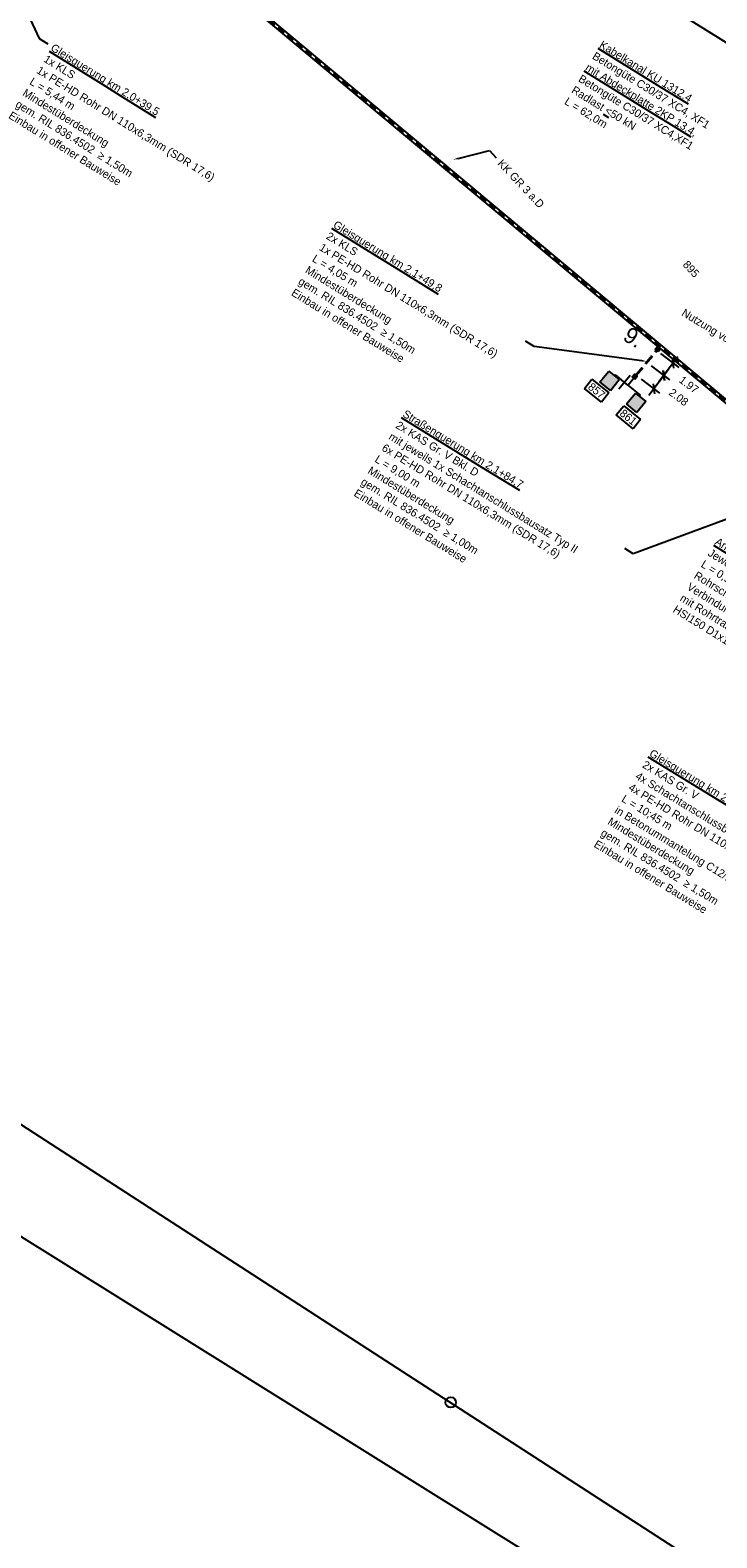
# Model space of a CAD drawing. Header units: metres. Extents: x 4433364 to 4435009, y 5475137 to 5475997.
# Tile 18 of 48: x 4434068 to 4434154, y 5475358 to 5475547. Entities that reach past the tile are written whole.
import ezdxf
from ezdxf import colors
from ezdxf.entities.mleader import LeaderData, LeaderLine
from ezdxf.enums import TextEntityAlignment as Align
from ezdxf.math import Vec2, Vec3

# ---------------------------------------------------------------- set-up
doc = ezdxf.new("R2010")
doc.units = ezdxf.units.M
doc.header["$PDMODE"] = 64
doc.linetypes.add('STRICHLINIE', pattern=[0.75, 0.5, -0.25])
doc.linetypes.add('VERDECKT2_2', pattern=[2.38125, 1.5875, -0.79375])
for name, color, linetype, plot in [('GTU_A_Ansichtsfenster', 6, 'Continuous', False), ('GTU_A_Hilfslayer', 3, 'Continuous', False), ('GTU_Hilfslayer', 3, 'Continuous', False)]:
    doc.layers.add(name, color=color, linetype=linetype, plot=plot)
for name, color, linetype in [('GTU_Bestand', 253, 'Continuous'), ('GTU_P', 1, 'Continuous'), ('GTU_P_Bemaßung', 1, 'Continuous'), ('GTU_P_Dritter', 191, 'Continuous'), ('GTU_P_Schachtbenutzung', 18, 'STRICHLINIE'), ('GTU_Planung', 1, 'Continuous'), ('GTU_T_Gleisnummer_Dritter', 191, 'Continuous'), ('GTU_Weichen_Nr.', 191, 'Continuous')]:
    doc.layers.add(name, color=color, linetype=linetype)
doc.styles.add('K_Isocp', font='k_isocp.SHX')
doc.styles.add('PROVI', font='PROVI.SHX')
doc.styles.add('Style-ISO_RECHTS', font='ISO_RECHTS.shx')
doc.dimstyles.new('1zu500', dxfattribs={"dimscale": 5, "dimtxt": 0.2, "dimasz": 0.18, "dimexe": 0.18, "dimexo": 0.02, "dimgap": 0.09, "dimtad": 0, "dimtih": 1, "dimtoh": 1, "dimzin": 4, "dimdsep": 46, "dimtxsty": 'PROVI', "dimblk1": 'OBLIQUE', "dimblk2": 'OBLIQUE', "dimsah": 1, "dimcen": 0.3, "dimdle": 0.2, "dimclrd": 256, "dimclre": 256, "dimclrt": 256, "dimadec": 0, "dimazin": 0, "dimtfac": 1, "dimtdec": 4, "dimtofl": 0, "dimtmove": 2, "dimatfit": 3, "dimldrblk": 'NONE', "dimfxl": 0.4, "dimfxlon": 1, "dimtfill": 1, "dimtfillclr": 256, "dimtolj": 1, "dimtzin": 0, "dimlwd": -1, "dimlwe": -1, "dimarcsym": 0})

# ---------------------------------------------------------------- blocks, each defined once
blk = doc.blocks.new('GTU_LP_KTB_Kabelkleinschacht Typ II')
at = {"layer": 'GTU_Planung', "true_color": 0xffffff}
blk.add_hatch(color=7, dxfattribs=at).paths.add_polyline_path([(0.235, 0.47), (-0.235, 0.47), (-0.235, 0), (0.235, 0)])
blk.add_lwpolyline([(-0.235, 0.47), (0.235, 0.47), (0.235, 0), (-0.235, 0)], close=True)
blk = doc.blocks.new('_OBLIQUE')
at = {"color": 0, "linetype": 'ByBlock'}
blk.add_line((-0.5, -0.5), (0.5, 0.5), dxfattribs=at)
blk = doc.blocks.new('*D292')
at = {"layer": 'Defpoints', "color": 0}
for p in [(4434146.79, 5475506.93), (4434145.53, 5475505.42), (4434147.65, 5475503.82)]:
    blk.add_point(p, dxfattribs=at)
at = {"layer": 'GTU_Hilfslayer'}
for p, q in [((4434149.43, 5475506.19), (4434147.04, 5475503.02)), ((4434147.23, 5475506.6), (4434149.55, 5475504.85)), ((4434146.05, 5475505.03), (4434148.36, 5475503.28))]:
    blk.add_line(p, q, dxfattribs=at)
at = {"layer": 'GTU_Hilfslayer', "xscale": 0.8999999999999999, "yscale": 0.8999999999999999, "zscale": 0.8999999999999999}
for p, rotation in [((4434148.83, 5475505.4), 53.01294795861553), ((4434147.65, 5475503.82), 233.0129479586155)]:
    blk.add_blockref('_OBLIQUE', p, dxfattribs=dict(at, rotation=rotation))
at = {"layer": 'GTU_Hilfslayer', "insert": (4434150.8, 5475502.68), "char_height": 1, "attachment_point": 5, "rotation": 323.0129, "style": 'PROVI', "bg_fill": 3, "box_fill_scale": 1.1, "bg_fill_color": 256, "bg_fill_true_color": 13158600, "bg_fill_transparency": 0}
blk.add_mtext('\\A1;1.97', dxfattribs=at)
blk = doc.blocks.new('_None')
blk = doc.blocks.new('*D293')
at = {"layer": 'Defpoints', "color": 0}
for p in [(4434145.53, 5475505.42), (4434144.2, 5475503.82), (4434147.65, 5475503.82)]:
    blk.add_point(p, dxfattribs=at)
at = {"layer": 'GTU_Hilfslayer'}
for p, q in [((4434145.79, 5475501.36), (4434148.25, 5475504.62)), ((4434146.05, 5475505.03), (4434148.36, 5475503.28)), ((4434144.8, 5475503.37), (4434147.12, 5475501.62))]:
    blk.add_line(p, q, dxfattribs=at)
at = {"layer": 'GTU_Hilfslayer', "xscale": 0.8999999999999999, "yscale": 0.8999999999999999, "zscale": 0.8999999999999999}
for p, rotation in [((4434147.65, 5475503.82), 53.01294795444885), ((4434146.4, 5475502.16), 233.0129479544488)]:
    blk.add_blockref('_OBLIQUE', p, dxfattribs=dict(at, rotation=rotation))
at = {"layer": 'GTU_Hilfslayer', "insert": (4434149.52, 5475501.11), "char_height": 1, "attachment_point": 5, "rotation": 323.0129, "style": 'PROVI', "bg_fill": 3, "box_fill_scale": 1.1, "bg_fill_color": 256, "bg_fill_true_color": 13158600, "bg_fill_transparency": 0}
blk.add_mtext('\\A1;2.08', dxfattribs=at)

msp = doc.modelspace()

# ---------------------------------------------------------------- linework, layer by layer
at = {"layer": 'GTU_A_Ansichtsfenster', "linetype": 'Continuous', "ltscale": 2}
msp.add_lwpolyline([(4434050.756, 5475647.656), (4434486.436, 5475375.651), (4434421.455, 5475174.548), (4433942.191, 5475473.764)], close=True, dxfattribs=at)
at = {"layer": 'GTU_Bestand', "ltscale": 0.8}
for points in [[(4433979.503, 5475626.866), (4434019.472, 5475601.755), (4434020.688, 5475601.755), (4434022.347, 5475600.521), (4434023.179, 5475598.413), (4434055.583, 5475577.297), (4434093.691, 5475551.797), (4434096.844, 5475549.237), (4434160.662, 5475495.967)], [(4433979.716, 5475627.205), (4434019.587, 5475602.155), (4434020.821, 5475602.155), (4434022.677, 5475600.774), (4434023.504, 5475598.679), (4434055.803, 5475577.631), (4434093.929, 5475552.12), (4434097.098, 5475549.545), (4434160.906, 5475496.284)]]:
    msp.add_lwpolyline(points, dxfattribs=at)
at = {"layer": 'GTU_Hilfslayer'}
msp.add_circle((4434120.938, 5475375.061), 0.655, dxfattribs=at)
at = {"layer": 'GTU_P', "linetype": 'Continuous', "ltscale": 0.05}
for p, q in [((4434141.602, 5475503.922), (4434141.497, 5475503.796)), ((4434144.673, 5475501.359), (4434144.571, 5475501.236))]:
    msp.add_line(p, q, dxfattribs=at)
for points in [[(4434143.138, 5475502.641), (4434141.602, 5475503.922)], [(4434143.138, 5475502.641), (4434144.01, 5475503.685)], [(4434143.138, 5475502.641), (4434144.673, 5475501.359)]]:
    msp.add_lwpolyline(points, dxfattribs=at)
at = {"layer": 'GTU_P_Dritter', "linetype": 'Continuous', "ltscale": 0.05}
for p, q in [((4434139.654, 5475503.053), (4434140.773, 5475504.398)), ((4434140.773, 5475504.398), (4434142.078, 5475503.312)), ((4434140.958, 5475501.967), (4434139.654, 5475503.053)), ((4434140.958, 5475501.967), (4434142.078, 5475503.312)), ((4434142.983, 5475500.281), (4434144.105, 5475501.624)), ((4434144.265, 5475499.214), (4434142.983, 5475500.281)), ((4434144.105, 5475501.624), (4434145.384, 5475500.559)), ((4434145.384, 5475500.559), (4434144.265, 5475499.214))]:
    msp.add_line(p, q, dxfattribs=at)
at = {"layer": 'GTU_P_Schachtbenutzung', "ltscale": 2}
msp.add_lwpolyline([(4433979.61, 5475627.036), (4434019.53, 5475601.955), (4434020.755, 5475601.955), (4434022.512, 5475600.648), (4434023.342, 5475598.546), (4434055.693, 5475577.464), (4434093.81, 5475551.958), (4434096.971, 5475549.391), (4434160.784, 5475496.125)], dxfattribs=at)

# ---------------------------------------------------------------- block references
at = {"layer": 'GTU_Planung'}
for p, rotation in [((4434147.051, 5475507.328), 140.147875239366), ((4434144.153, 5475503.857), 140.1478754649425)]:
    msp.add_blockref('GTU_LP_KTB_Kabelkleinschacht Typ II', p, dxfattribs=dict(at, rotation=rotation))

# ---------------------------------------------------------------- texts
at = {"layer": 'GTU_T_Gleisnummer_Dritter', "linetype": 'Continuous', "lineweight": 13, "style": 'Style-ISO_RECHTS'}
msp.add_text('895', height=1, rotation=312.43389, dxfattribs=at).set_placement((4434150.332, 5475518.011), align=Align.MIDDLE_LEFT)

# ---------------------------------------------------------------- next in the draw order: leaders
at = {"layer": 'GTU_Bestand', "linetype": 'Continuous'}
ml = msp.add_multileader_mtext('Standard', dxfattribs=at)
ml.set_content('KK GR 3 a.D ', color=256, style='PROVI')
ml.set_leader_properties(color=256, linetype='ByLayer', lineweight=-1)
ml.build(insert=Vec2(0, 0))
ml.multileader.update_dxf_attribs({"dogleg_length": 1.25, "arrow_head_size": 0.625, "scale": 0.5})
ctx = ml.context
ctx.base_point, ctx.scale, ctx.char_height, ctx.arrow_head_size, ctx.landing_gap_size, ctx.plane_origin, ctx.plane_x_axis, ctx.plane_y_axis = Vec3(4434126.649, 5475531.134), 0.5, 1, 0.625, 0.625, Vec3(11210981.149, 8376270.821), Vec3(0.6860269, -0.7275762), Vec3(0.7275762, 0.6860269)
notes = []
notes.append((ctx, [(0, (1, 1, 0), (4434125.792, 5475532.043), (0.6860269, -0.7275762), 1.25, [(0, [(4434121.261, 5475530.904)], 0, [])])]))
ctx.mtext.insert, ctx.mtext.text_direction, ctx.mtext.rotation = Vec3(4434127.46, 5475531.039), Vec3(0.6860269, -0.7275762), 2.8349383
ctx.mtext.has_bg_fill, ctx.mtext.bg_color, ctx.mtext.bg_scale_factor, ctx.mtext.bg_transparency, ctx.mtext.use_window_bg_color = 1, -1027028792, 1, 0, 1
at = {"layer": 'GTU_P_Bemaßung', "linetype": 'Continuous'}
ml = msp.add_multileader_mtext('Standard', dxfattribs=at)
ml.set_content('{\\LGleisquerung km 2,0+39,5}\\P1x {\\A1;KLS\\P}1x PE-HD Rohr DN 110x6,3mm (SDR 17,6) \\PL = 5,44 m\\PMindestüberdeckung\\Pgem. RIL 836.4502  ≥ 1,50m\\PEinbau in offener Bauweise', color=256, style='PROVI')
ml.set_leader_properties(color=256, linetype='ByLayer', lineweight=-1)
ml.build(insert=Vec2(0, 0))
ml.multileader.update_dxf_attribs({"dogleg_length": 1.25, "arrow_head_size": 0.625, "scale": 0.5})
ctx = ml.context
ctx.base_point, ctx.scale, ctx.char_height, ctx.arrow_head_size, ctx.landing_gap_size, ctx.plane_origin, ctx.plane_x_axis, ctx.plane_y_axis = Vec3(4434070.412, 5475545.421), 0.5, 1, 0.625, 0.625, Vec3(10451869.621, 9733097.978, 0), Vec3(0.8493538, -0.5278239, 0), Vec3(0.5278239, 0.8493538, 0)
notes.append((ctx, [(0, (1, 1, 0), (4434069.35, 5475546.081), (0.8493538, -0.5278239, 0), 1.25, [(0, [(4434057.296, 5475571.964)], 0, [])])]))
ctx.mtext.insert, ctx.mtext.text_direction, ctx.mtext.rotation = Vec3(4434071.207, 5475545.516), Vec3(0.8493538, -0.5278239, 0), 5.9329891
ctx.mtext.has_bg_fill, ctx.mtext.bg_color, ctx.mtext.bg_scale_factor, ctx.mtext.bg_transparency, ctx.mtext.use_window_bg_color = 1, -1027028792, 1, 0, 1
for ctx, leaders in notes:
    for number, flags, end, landing, length, lines in leaders:
        leader = LeaderData()
        leader.index, (leader.has_last_leader_line, leader.has_dogleg_vector, leader.attachment_direction) = number, flags
        leader.last_leader_point, leader.dogleg_vector, leader.dogleg_length = Vec3(end), Vec3(landing), length
        for number, points, colour, breaks in lines:
            line = LeaderLine()
            line.index, line.vertices, line.color, line.breaks = number, Vec3.list(points), colors.encode_raw_color(colour), breaks
            leader.lines.append(line)
        ctx.leaders.append(leader)

# ---------------------------------------------------------------- next in the draw order: wipeouts: each hides what was drawn before it
at = {"color": 7, "linetype": 'Continuous', "true_color": 0xffffff}
for points in [[(4434136.81, 5475506.007), (4434139.915, 5475503.443), (4434138.017, 5475501.847), (4434134.904, 5475504.768)], [(4434145.31, 5475499.185), (4434147.886, 5475496.773), (4434146.141, 5475495.488), (4434143.426, 5475498.042)]]:
    msp.add_wipeout(points, dxfattribs=at).dxf.layer = 'GTU_Bestand'

# ---------------------------------------------------------------- next in the draw order: texts
at = {"layer": 'GTU_Weichen_Nr.', "color": 191, "char_height": 1, "attachment_point": 5, "rotation": 320.96278, "style": 'K_Isocp', "bg_fill": 19, "box_fill_scale": 1.25, "bg_fill_color": 1, "bg_fill_transparency": 0}
for s, insert in [('857', (4434139.235, 5475501.917)), ('861', (4434143.208, 5475498.598))]:
    msp.add_mtext(s, dxfattribs=dict(at, insert=insert))

# ---------------------------------------------------------------- next in the draw order: leaders
at = {"layer": 'GTU_P_Bemaßung', "linetype": 'Continuous'}
ml = msp.add_multileader_mtext('Standard', dxfattribs=at)
ml.set_content('{\\LKabelkanal KU 1312.4} \\PBetongüte C30/37 XC4, XF1\\P{\\Lmit Abdeckplatte 2KP 13.4}, \\PBetongüte C30/37 XC4,XF1\\PRadlast {\\L<}50 kN \\PL = 62,0m ', color=256, style='PROVI')
ml.set_leader_properties(color=256, linetype='ByLayer', lineweight=-1)
ml.build(insert=Vec2(0, 0))
ml.multileader.update_dxf_attribs({"dogleg_length": 1.25, "arrow_head_size": 0.625, "scale": 0.5})
ctx = ml.context
ctx.base_point, ctx.scale, ctx.char_height, ctx.arrow_head_size, ctx.landing_gap_size, ctx.plane_origin, ctx.plane_x_axis, ctx.plane_y_axis = Vec3(4434139.201, 5475545.787), 0.5, 1, 0.625, 0.625, Vec3(10222753.114, 10039719.193), Vec3(0.8517118, -0.5240106), Vec3(0.5240106, 0.8517118)
notes = []
notes.append((ctx, [(0, (1, 1, 0), (4434157.802, 5475534.343), (-0.8517118, 0.5240106), 1.25, [(0, [(4434183.806, 5475508.33)], 0, [])])]))
ctx.mtext.insert, ctx.mtext.text_direction, ctx.mtext.rotation = Vec3(4434139.995, 5475545.886), Vec3(0.8517118, -0.5240106), 2.8349383
ctx.mtext.has_bg_fill, ctx.mtext.bg_color, ctx.mtext.bg_scale_factor, ctx.mtext.bg_transparency, ctx.mtext.use_window_bg_color = 1, -1027028792, 1, 0, 1
for ctx, leaders in notes:
    for number, flags, end, landing, length, lines in leaders:
        leader = LeaderData()
        leader.index, (leader.has_last_leader_line, leader.has_dogleg_vector, leader.attachment_direction) = number, flags
        leader.last_leader_point, leader.dogleg_vector, leader.dogleg_length = Vec3(end), Vec3(landing), length
        for number, points, colour, breaks in lines:
            line = LeaderLine()
            line.index, line.vertices, line.color, line.breaks = number, Vec3.list(points), colors.encode_raw_color(colour), breaks
            leader.lines.append(line)
        ctx.leaders.append(leader)

# ---------------------------------------------------------------- next in the draw order: leaders
ml = msp.add_multileader_mtext('Standard', dxfattribs=at)
ml.set_content('{\\LGleisquerung km 2,1+49,8}\\P2x {\\A1;KLS\\P}1x PE-HD Rohr DN 110x6,3mm (SDR 17,6) \\PL = 4,05 m\\PMindestüberdeckung\\Pgem. RIL 836.4502  ≥ 1,50m\\PEinbau in offener Bauweise', color=256, style='PROVI')
ml.set_leader_properties(color=256, linetype='ByLayer', lineweight=-1)
ml.build(insert=Vec2(0, 0))
ml.multileader.update_dxf_attribs({"dogleg_length": 1.25, "arrow_head_size": 0.625, "scale": 0.5})
ctx = ml.context
ctx.base_point, ctx.scale, ctx.char_height, ctx.arrow_head_size, ctx.landing_gap_size, ctx.plane_origin, ctx.plane_x_axis, ctx.plane_y_axis = Vec3(4434105.831, 5475523.221), 0.5, 1, 0.625, 0.625, Vec3(10434461.943, 9757624.023, 0), Vec3(0.851503, -0.5243497, 0), Vec3(0.5243497, 0.851503, 0)
notes = []
notes.append((ctx, [(0, (1, 1, 0), (4434131.38, 5475507.489), (-0.851503, 0.5243497, 0), 1.25, [(0, [(4434145.538, 5475505.602)], 0, [])])]))
ctx.mtext.insert, ctx.mtext.text_direction, ctx.mtext.rotation = Vec3(4434106.625, 5475523.319), Vec3(0.851503, -0.5243497, 0), 5.9329891
ctx.mtext.has_bg_fill, ctx.mtext.bg_color, ctx.mtext.bg_scale_factor, ctx.mtext.bg_transparency, ctx.mtext.use_window_bg_color = 1, -1027028792, 1, 0, 1
at = {"layer": 'GTU_P_Schachtbenutzung', "linetype": 'Continuous'}
ml = msp.add_multileader_mtext('Standard', dxfattribs=at)
ml.set_content('Nutzung vorh. Querung ', color=256, style='PROVI')
ml.set_leader_properties(color=256, linetype='ByLayer', lineweight=-1)
ml.build(insert=Vec2(0, 0))
ml.multileader.update_dxf_attribs({"dogleg_length": 1.25, "arrow_head_size": 0.625, "scale": 0.5})
ctx = ml.context
ctx.base_point, ctx.scale, ctx.char_height, ctx.arrow_head_size, ctx.landing_gap_size, ctx.plane_origin, ctx.plane_x_axis, ctx.plane_y_axis = Vec3(4434149.422, 5475512.006), 0.5, 1, 0.625, 0.625, Vec3(10481661.679, 9690726.385), Vec3(0.854359, -0.5196832), Vec3(0.5196832, 0.854359)
notes.append((ctx, [(0, (1, 1, 0), (4434164.897, 5475502.593), (-0.854359, 0.5196832), 1.25, [(0, [(4434166.255, 5475501.635)], 0, [])])]))
ctx.mtext.insert, ctx.mtext.text_direction, ctx.mtext.rotation = Vec3(4434150.312, 5475512.268), Vec3(0.854359, -0.5196832), 5.9515727
ctx.mtext.has_bg_fill, ctx.mtext.bg_color, ctx.mtext.bg_scale_factor, ctx.mtext.bg_transparency, ctx.mtext.use_window_bg_color = 1, -1027028792, 1, 0, 1
for ctx, leaders in notes:
    for number, flags, end, landing, length, lines in leaders:
        leader = LeaderData()
        leader.index, (leader.has_last_leader_line, leader.has_dogleg_vector, leader.attachment_direction) = number, flags
        leader.last_leader_point, leader.dogleg_vector, leader.dogleg_length = Vec3(end), Vec3(landing), length
        for number, points, colour, breaks in lines:
            line = LeaderLine()
            line.index, line.vertices, line.color, line.breaks = number, Vec3.list(points), colors.encode_raw_color(colour), breaks
            leader.lines.append(line)
        ctx.leaders.append(leader)

# ---------------------------------------------------------------- next in the draw order: leaders
at = {"layer": 'GTU_P_Bemaßung', "linetype": 'Continuous'}
ml = msp.add_multileader_mtext('Standard', dxfattribs=at)
ml.set_content('1x KK Gr. II i. F., L = 16,0m ', color=256, style='PROVI')
ml.set_leader_properties(color=256, linetype='ByLayer', lineweight=-1)
ml.build(insert=Vec2(0, 0))
ml.multileader.update_dxf_attribs({"dogleg_length": 1.25, "arrow_head_size": 0.625, "scale": 0.5})
ctx = ml.context
ctx.base_point, ctx.scale, ctx.char_height, ctx.arrow_head_size, ctx.landing_gap_size, ctx.plane_origin, ctx.plane_x_axis, ctx.plane_y_axis = Vec3(4434158.542, 5475525.813), 0.5, 1, 0.625, 0.625, Vec3(11452264.907, 7730718.72), Vec3(0.6150798, -0.7884649), Vec3(0.7884649, 0.6150798)
notes = []
notes.append((ctx, [(0, (1, 1, 0), (4434171.344, 5475509.402), (-0.6150798, 0.7884649), 1.25, [(0, [(4434173.652, 5475510.598)], 0, [])])]))
ctx.mtext.insert, ctx.mtext.text_direction, ctx.mtext.rotation = Vec3(4434159.407, 5475525.695), Vec3(0.6150798, -0.7884649), 2.8349383
ctx.mtext.has_bg_fill, ctx.mtext.bg_color, ctx.mtext.bg_scale_factor, ctx.mtext.bg_transparency, ctx.mtext.use_window_bg_color = 1, -1027028792, 1, 0, 1
ml = msp.add_multileader_mtext('Standard', dxfattribs=at)
ml.set_content('{\\LStraßenquerung km 2,1+84,7}\\P2x {\\A1;KAS Gr. V Bkl. D\\Pmit jeweils 1x Schachtanschlussbausatz Typ II\\P}6x PE-HD Rohr DN 110x6,3mm (SDR 17,6)\\PL = 9,00 m\\PMindestüberdeckung\\Pgem. RIL 836.4502  ≥ 1,00m\\PEinbau in offener Bauweise', color=256, style='PROVI')
ml.set_leader_properties(color=256, linetype='ByLayer', lineweight=-1)
ml.build(insert=Vec2(0, 0))
ml.multileader.update_dxf_attribs({"dogleg_length": 1.25, "arrow_head_size": 0.625, "scale": 0.5})
ctx = ml.context
ctx.base_point, ctx.scale, ctx.char_height, ctx.arrow_head_size, ctx.landing_gap_size, ctx.plane_origin, ctx.plane_x_axis, ctx.plane_y_axis = Vec3(4434114.544, 5475499.499), 0.5, 1, 0.625, 0.625, Vec3(10181043.182, 10092187.399, 0), Vec3(0.8517947, -0.5238757, 0), Vec3(0.5238757, 0.8517947, 0)
notes.append((ctx, [(0, (1, 1, 0), (4434143.833, 5475481.485), (-0.8517947, 0.5238757, 0), 1.25, [(0, [(4434179.464, 5475494.67)], 0, [])])]))
ctx.mtext.insert, ctx.mtext.text_direction, ctx.mtext.rotation = Vec3(4434115.338, 5475499.597), Vec3(0.8517947, -0.5238757, 0), 3.0657995
ctx.mtext.has_bg_fill, ctx.mtext.bg_color, ctx.mtext.bg_scale_factor, ctx.mtext.bg_transparency, ctx.mtext.use_window_bg_color = 1, -1027028792, 1, 0, 1
for ctx, leaders in notes:
    for number, flags, end, landing, length, lines in leaders:
        leader = LeaderData()
        leader.index, (leader.has_last_leader_line, leader.has_dogleg_vector, leader.attachment_direction) = number, flags
        leader.last_leader_point, leader.dogleg_vector, leader.dogleg_length = Vec3(end), Vec3(landing), length
        for number, points, colour, breaks in lines:
            line = LeaderLine()
            line.index, line.vertices, line.color, line.breaks = number, Vec3.list(points), colors.encode_raw_color(colour), breaks
            leader.lines.append(line)
        ctx.leaders.append(leader)

# ---------------------------------------------------------------- next in the draw order: leaders
ml = msp.add_multileader_mtext('Standard', dxfattribs=at)
ml.set_content('{\\LGleisquerung + Straßenquerung km 2,1+70,2}\\P5x {\\A1;KAS Gr. V\\P}2x {\\A1;KAS Gr. V Bkl. D\\Pmit jeweils 1x Schachtanschlussbausatz Typ II \\P}6x PE-HD Rohr DN 110x6,3mm (SDR 17,6)\\PL = 30,26 m\\Pin Betonummantelung C12/15\\PMindestüberdeckung\\Pgem. RIL 836.4502  ≥ 1,50m\\PEinbau in offener Bauweise', color=256, style='PROVI')
ml.set_leader_properties(color=256, linetype='ByLayer', lineweight=-1)
ml.build(insert=Vec2(0, 0))
ml.multileader.update_dxf_attribs({"dogleg_length": 1.25, "arrow_head_size": 0.625, "scale": 0.5})
ctx = ml.context
ctx.base_point, ctx.scale, ctx.char_height, ctx.arrow_head_size, ctx.landing_gap_size, ctx.plane_origin, ctx.plane_x_axis, ctx.plane_y_axis = Vec3(4434109.05, 5475574.283), 0.5, 1, 0.625, 0.625, Vec3(10181088.065, 10092206.391, 0), Vec3(0.8517867, -0.5238888, 0), Vec3(0.5238888, 0.8517867, 0)
notes = []
notes.append((ctx, [(0, (1, 1, 0), (4434138.339, 5475556.268), (-0.8517867, 0.5238888, 0), 1.25, [(0, [(4434183.996, 5475527.758)], 0, [])])]))
ctx.mtext.insert, ctx.mtext.text_direction, ctx.mtext.rotation = Vec3(4434109.844, 5475574.381), Vec3(0.8517867, -0.5238888, 0), 3.0657995
ctx.mtext.has_bg_fill, ctx.mtext.bg_color, ctx.mtext.bg_scale_factor, ctx.mtext.bg_transparency, ctx.mtext.use_window_bg_color = 1, -1027028792, 1, 0, 1
ml = msp.add_multileader_mtext('Standard', dxfattribs=at)
ml.set_content('{\\LAnschluss mittels Erdverlegte Rohrtrasse}\\PJeweils 2 x 3 PE-HD 110 x 6,3mm (SDR 17,6)\\PL = 0,9m\\PRohrscheitel - GOK {\\L\\A1;>} 0,80m\\PVerbindung BSH Haufdichteinführung HSI150\\Pmit Rohrtrasse PE-HD 110 mittels\\PHSI150 D1x110 GSM Systemdeckel herstellen ', color=256, style='PROVI')
ml.set_leader_properties(color=256, linetype='ByLayer', lineweight=-1)
ml.build(insert=Vec2(0, 0))
ml.multileader.update_dxf_attribs({"dogleg_length": 1.25, "arrow_head_size": 0.625, "scale": 0.5})
ctx = ml.context
ctx.base_point, ctx.scale, ctx.char_height, ctx.arrow_head_size, ctx.landing_gap_size, ctx.plane_origin, ctx.plane_x_axis, ctx.plane_y_axis = Vec3(4434153.701, 5475483.487), 0.5, 1, 0.625, 0.625, Vec3(10232256.082, 10027620.322), Vec3(0.8506215, -0.5257785), Vec3(0.5257785, 0.8506215)
notes.append((ctx, [(0, (1, 1, 0), (4434181.741, 5475466.155), (-0.8506215, 0.5257785), 1.25, [(0, [(4434190.887, 5475481.888)], 0, [])])]))
ctx.mtext.insert, ctx.mtext.text_direction, ctx.mtext.rotation = Vec3(4434154.496, 5475483.584), Vec3(0.8506215, -0.5257785), 2.8349383
ctx.mtext.has_bg_fill, ctx.mtext.bg_color, ctx.mtext.bg_scale_factor, ctx.mtext.bg_transparency, ctx.mtext.use_window_bg_color = 1, -1027028792, 1, 0, 1
for ctx, leaders in notes:
    for number, flags, end, landing, length, lines in leaders:
        leader = LeaderData()
        leader.index, (leader.has_last_leader_line, leader.has_dogleg_vector, leader.attachment_direction) = number, flags
        leader.last_leader_point, leader.dogleg_vector, leader.dogleg_length = Vec3(end), Vec3(landing), length
        for number, points, colour, breaks in lines:
            line = LeaderLine()
            line.index, line.vertices, line.color, line.breaks = number, Vec3.list(points), colors.encode_raw_color(colour), breaks
            leader.lines.append(line)
        ctx.leaders.append(leader)

# ---------------------------------------------------------------- next in the draw order: hatches: boundary and pattern name
at = {"layer": 'GTU_P_Dritter', "linetype": 'Continuous', "ltscale": 0.05, "transparency": 33554687}
h = msp.add_hatch(color=256, dxfattribs=at)
h.paths.add_polyline_path([(4434139.654, 5475503.053), (4434140.958, 5475501.967), (4434142.078, 5475503.312), (4434140.773, 5475504.398)])
h.paths.add_polyline_path([(4434142.983, 5475500.281), (4434144.265, 5475499.214), (4434145.384, 5475500.559), (4434144.105, 5475501.624), (4434142.983, 5475500.281)])

# ---------------------------------------------------------------- next in the draw order: linework, layer by layer
at = {"layer": 'GTU_Planung', "linetype": 'VERDECKT2_2', "ltscale": 0.8}
for p, q in [((4434144.111, 5475503.892), (4434146.707, 5475507.003)), ((4434144.195, 5475503.822), (4434146.792, 5475506.932))]:
    msp.add_line(p, q, dxfattribs=at)

# ---------------------------------------------------------------- next in the draw order: texts
at = {"layer": 'GTU_A_Hilfslayer', "insert": (4434143.454, 5475510.058), "char_height": 2, "width": 4.47294, "attachment_point": 1, "rotation": 328.06696, "style": 'PROVI'}
msp.add_mtext('9.', dxfattribs=at)

# ---------------------------------------------------------------- next in the draw order: leaders
at = {"layer": 'GTU_P_Bemaßung', "linetype": 'Continuous'}
ml = msp.add_multileader_mtext('Standard', dxfattribs=at)
ml.set_content('{\\LGleisquerung km 2,2+23,2}\\P2x {\\A1;KAS Gr. V\\P4x Schachtanschlussbausatz Typ II\\P}4x PE-HD Rohr DN 110x6,3mm (SDR 17,6) \\PL = 10;45 m\\Pin Betonummantelung C12/15\\PMindestüberdeckung\\Pgem. RIL 836.4502  ≥ 1,50m\\PEinbau in offener Bauweise', color=256, style='PROVI')
ml.set_leader_properties(color=256, linetype='ByLayer', lineweight=-1)
ml.build(insert=Vec2(0, 0))
ml.multileader.update_dxf_attribs({"dogleg_length": 1.25, "arrow_head_size": 0.625, "scale": 0.5})
ctx = ml.context
ctx.base_point, ctx.scale, ctx.char_height, ctx.arrow_head_size, ctx.landing_gap_size, ctx.plane_origin, ctx.plane_x_axis, ctx.plane_y_axis = Vec3(4434145.462, 5475456.924), 0.5, 1, 0.625, 0.625, Vec3(10416033.542, 9783336.945, 0), Vec3(0.8537508, -0.5206819, 0), Vec3(0.5206819, 0.8537508, 0)
notes = []
notes.append((ctx, [(0, (1, 1, 0), (4434171.369, 5475441.125), (-0.8537508, 0.5206819, 0), 1.25, [(0, [(4434203.136, 5475460.215)], 0, [])])]))
ctx.mtext.insert, ctx.mtext.text_direction, ctx.mtext.rotation = Vec3(4434146.256, 5475457.026), Vec3(0.8537508, -0.5206819, 0), 5.9329891
ctx.mtext.has_bg_fill, ctx.mtext.bg_color, ctx.mtext.bg_scale_factor, ctx.mtext.bg_transparency, ctx.mtext.use_window_bg_color = 1, -1027028792, 1, 0, 1
for ctx, leaders in notes:
    for number, flags, end, landing, length, lines in leaders:
        leader = LeaderData()
        leader.index, (leader.has_last_leader_line, leader.has_dogleg_vector, leader.attachment_direction) = number, flags
        leader.last_leader_point, leader.dogleg_vector, leader.dogleg_length = Vec3(end), Vec3(landing), length
        for number, points, colour, breaks in lines:
            line = LeaderLine()
            line.index, line.vertices, line.color, line.breaks = number, Vec3.list(points), colors.encode_raw_color(colour), breaks
            leader.lines.append(line)
        ctx.leaders.append(leader)

# ---------------------------------------------------------------- next in the draw order: linework, layer by layer
at = {"layer": 'GTU_Hilfslayer'}
msp.add_lwpolyline([(4434036.045, 5475429.971), (4434157.555, 5475351.319), (4434169.575, 5475343.854), (4434176.251, 5475339.548), (4434179.705, 5475337.493), (4434182.692, 5475335.717), (4434188.884, 5475332.033), (4434192.196, 5475330.063), (4434199.205, 5475325.894), (4434202.579, 5475323.887), (4434205.051, 5475322.417), (4434210.961, 5475319.179), (4434215.441, 5475316.724), (4434223.367, 5475312.542), (4434232.293, 5475307.748), (4434251.632, 5475298.037), (4434262.202, 5475292.998), (4434269.407, 5475289.564), (4434283.224, 5475283.434), (4434291.202, 5475280.058), (4434304.608, 5475274.497), (4434320.024, 5475268.48), (4434336.738, 5475262.401)], dxfattribs=at)

# ---------------------------------------------------------------- next in the draw order: dimensions: what is measured, and where the dimension line sits
dim = msp.add_linear_dim(base=(4434147.645, 5475503.822), p1=(4434146.792, 5475506.932), p2=(4434145.527, 5475505.417), angle=53.01295, dimstyle='1zu500', dxfattribs=at)
dim.commit()
dim.dimension.update_dxf_attribs({"geometry": '*D292', "text_midpoint": (4434150.798, 5475502.681)})

# ---------------------------------------------------------------- next in the draw order: dimensions: what is measured, and where the dimension line sits
dim = msp.add_linear_dim(base=(4434147.645, 5475503.822), p1=(4434144.195, 5475503.822), p2=(4434145.527, 5475505.417), angle=53.01295, dimstyle='1zu500', dxfattribs=at)
dim.commit()
dim.dimension.update_dxf_attribs({"geometry": '*D293', "text_midpoint": (4434149.52, 5475501.11)})

# ---------------------------------------------------------------- next in the draw order: linework, layer by layer
at = {"layer": 'GTU_A_Hilfslayer'}
msp.add_lwpolyline([(4434142.006, 5475502.174), (4434143.425, 5475503.855)], dxfattribs=at)

doc.saveas('drawing.dxf')
